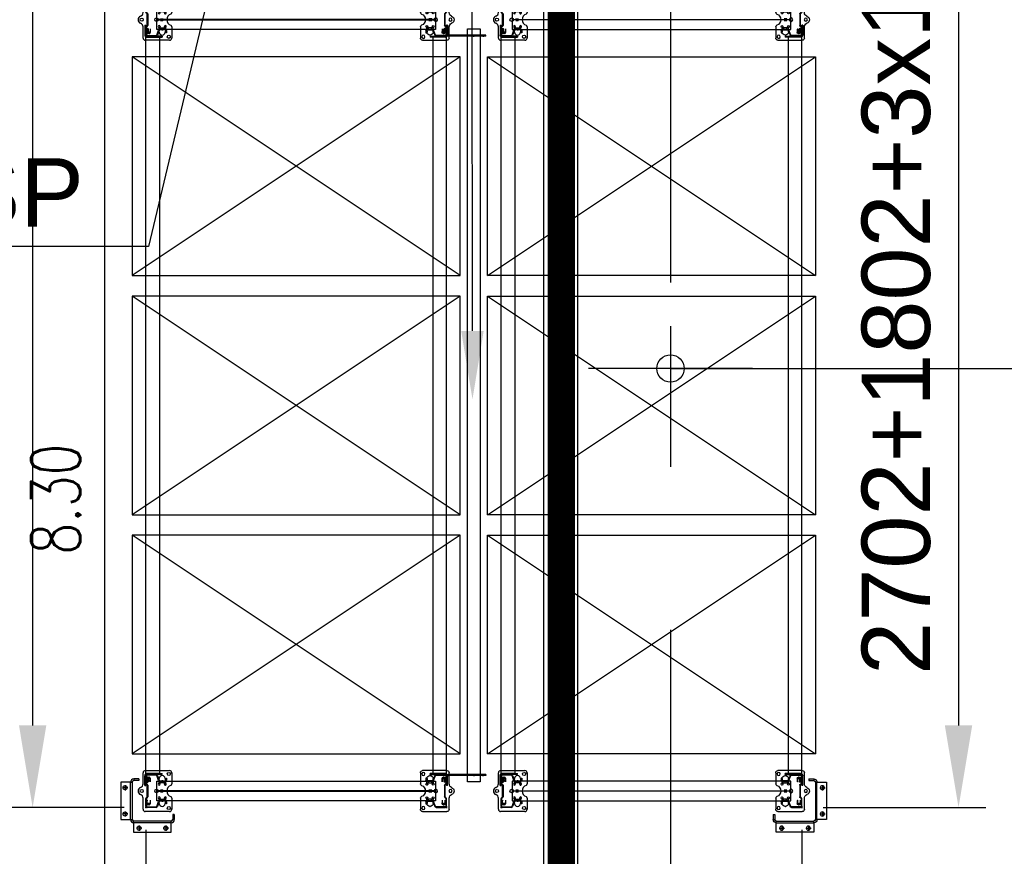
# Model space of a CAD drawing. Extents: x 34560 to 100229, y -303284 to -152113.
# Tile 41 of 74: x 38373 to 41976, y -169243 to -166182. Entities that reach past the tile are written whole.
import ezdxf
from ezdxf import colors
from ezdxf.entities.mleader import LeaderData, LeaderLine
from ezdxf.enums import TextEntityAlignment as Align
from ezdxf.math import Vec2, Vec3

# ---------------------------------------------------------------- set-up
doc = ezdxf.new("R2010")
doc.units = 0
doc.header["$LTSCALE"] = 100
doc.header["$PDMODE"] = 1
for name, pattern in [('A__G__-_-_RA_-A-$0$STRICHPUNKT', [25.4, 12.7, -6.35, 0, -6.35]), ('A_CGEG-_-____-A-$0$VERDECKT2', [4.7625, 3.175, -1.5875]), ('MITTELLINIE', [2, 1.25, -0.25, 0.25, -0.25]), ('VERDECKT2', [0.1875, 0.125, -0.0625])]:
    doc.linetypes.add(name, pattern=pattern)
doc.layers.get('0').update_dxf_attribs({"linetype": 'CONTINUOUS'})
doc.layers.get('Defpoints').update_dxf_attribs({"linetype": 'CONTINUOUS'})
for name, color, linetype in [('A__G__-_-_RA_-A-$0$A1-ACHS-RAS---', 7, 'A__G__-_-_RA_-A-$0$STRICHPUNKT'), ('A_CGEG-_-____-A-$0$A3-BEMA-SS-100', 8, 'CONTINUOUS'), ('A_CGEG-_-____-A-$0$A3-EINL-RRO---', 5, 'CONTINUOUS'), ('A_CGEG-_-____-A-$0$A3-FUGE-------', 2, 'A_CGEG-_-____-A-$0$VERDECKT2'), ('BITO_BUILDING', 8, 'CONTINUOUS'), ('BITO_DIMENSION', 7, 'CONTINUOUS'), ('BITO_FUßPLATTE', 2, 'CONTINUOUS'), ('BITO_PACKAGING', 4, 'CONTINUOUS'), ('BITO_RACKING_STA', 1, 'CONTINUOUS'), ('BITO_TRAVERSEN', 3, 'CONTINUOUS'), ('BITO_ZUBEHÖR', 5, 'CONTINUOUS')]:
    doc.layers.add(name, color=color, linetype=linetype)
doc.styles.add('A_CGEG-_-____-A-$0$NORMAL', font='romans.shx', dxfattribs={"width": 0.75})
doc.styles.get("Standard").update_dxf_attribs({"font": 'ARIAL.TTF'})
doc.dimstyles.new('BITO_100', dxfattribs={"dimscale": 100, "dimtxt": 2.5, "dimasz": 3, "dimexe": 1, "dimexo": 1, "dimgap": 1, "dimtad": 1, "dimdsep": 46, "dimtxsty": 'Standard', "dimcen": 0.09, "dimclrd": 256, "dimclre": 256, "dimclrt": 256, "dimazin": 0, "dimtfac": 0.8, "dimtix": 1, "dimtofl": 0, "dimtmove": 0, "dimatfit": 3, "dimfxl": 0, "dimtolj": 1, "dimtzin": 0, "dimlwd": -1, "dimarcsym": 0})

# ---------------------------------------------------------------- blocks, each defined once
blk = doc.blocks.new('A_CGEG-_-____-A-$0$ARCH-BEMTICK')
blk.add_line((0.3, 0), (-0.3, 0))
blk.add_circle((0, 0), 0.05)
blk = doc.blocks.new('EG-C-202ff GR kurz oReg')
at = {"layer": 'A__G__-_-_RA_-A-$0$A1-ACHS-RAS---'}
blk.add_line((1600, 21412.7), (1600, -2702.7), dxfattribs=at)
at = {"layer": 'A_CGEG-_-____-A-$0$A3-BEMA-SS-100'}
for p, q in [((-469.8, 2100), (-469.8, 10800)), ((1600, 8772.6), (1600, 8258.3)), ((1600, 7282.3), (1600, 6768.1)), ((1600, 7128.1), (7035, 7128.1))]:
    blk.add_line(p, q, dxfattribs=at)
at = {"layer": 'A_CGEG-_-____-A-$0$A3-EINL-RRO---'}
for points in [[(1195, 2500), (1195, 10800), (1135, 10800), (1135, 2500), (1195, 2500)], [(1200, 2500), (1200, 10800.4), (1260, 10800.4), (1260, 2500), (1200, 2500)]]:
    blk.add_lwpolyline(points, dxfattribs=at)
at = {"layer": 'A_CGEG-_-____-A-$0$A3-FUGE-------', "const_width": 100}
blk.add_lwpolyline([(1200, 18499.1), (1200, 1002.3)], dxfattribs=at)
at = {"layer": 'A_CGEG-_-____-A-$0$A3-BEMA-SS-100', "xscale": 1000, "yscale": 1000, "zscale": 10}
blk.add_blockref('A_CGEG-_-____-A-$0$ARCH-BEMTICK', (1600, 7128.1), dxfattribs=at)
at = {"layer": 'A_CGEG-_-____-A-$0$A3-BEMA-SS-100', "color": 10, "style": 'A_CGEG-_-____-A-$0$NORMAL', "width": 0.75}
blk.add_text('8.30', height=180, rotation=90, dxfattribs=at).set_placement((-649.8, 6650), align=Align.MIDDLE_CENTER)
blk = doc.blocks.new('Stütze P4 ds')
at = {"color": 0}
for p, q in [((-57, 37.3), (-39.1, 43.8)), ((-38.5, 41.9), (-56.4, 35.4)), ((-47.5, 70.5), (-40, 70.5)), ((-47.5, 68.5), (-47.5, 70.5)), ((-40, 68.5), (-47.5, 68.5)), ((-37.5, 46.1), (-37.5, 66)), ((-35.5, 66), (-35.5, 46.1)), ((35.5, 46.1), (35.5, 66)), ((37.5, 66), (37.5, 46.1)), ((56.4, 35.4), (38.5, 41.9)), ((39.1, 43.8), (57, 37.3)), ((40, 70.5), (47.5, 70.5)), ((47.5, 68.5), (40, 68.5)), ((47.5, 70.5), (47.5, 68.5)), ((-60, -0.5), (-60, 33)), ((-58, 33), (-58, -0.5)), ((-21, 2), (21, 2)), ((21, 0), (-21, 0)), ((58, -0.5), (58, 33)), ((60, 33), (60, -0.5)), ((-57.5, -5), (-62.5, -5)), ((-60, -2.5), (-60, -7.5)), ((-55.5, -3), (-27.9, -3)), ((-27.9, -5), (-55.5, -5)), ((-25.7, -1.8), (-24.9, -0.2)), ((-23.1, -1.2), (-24, -2.8)), ((24, -2.8), (23.1, -1.2)), ((24.9, -0.2), (25.7, -1.8)), ((27.9, -3), (55.5, -3)), ((55.5, -5), (27.9, -5)), ((57.5, -5), (62.5, -5)), ((60, -2.5), (60, -7.5))]:
    blk.add_line(p, q, dxfattribs=at)
at = {"color": 5, "linetype": 'Continuous'}
for p, q in [((-40, 55), (-33, 55)), ((33, 55), (40, 55))]:
    blk.add_line(p, q, dxfattribs=at)
at = {"color": 6}
for p, q in [((-37.5, 60.1), (-35.5, 60.1)), ((-37.5, 49.8), (-35.5, 49.8)), ((35.5, 60.1), (37.5, 60.1)), ((35.5, 49.8), (37.5, 49.8)), ((-46.5, -5), (-46.5, -3)), ((-33, -3), (-33, -5)), ((-32.5, -3), (-32.5, -5)), ((32.5, -5), (32.5, -3)), ((33, -5), (33, -3)), ((46.5, -3), (46.5, -5))]:
    blk.add_line(p, q, dxfattribs=at)
at = {"color": 0}
for centre, radius, start, end in [((-55.5, 33), 4.5, 110, 180), ((-40, 66), 4.5, 0, 90), ((-40, 66), 2.5, 0, 90), ((-40, 46.1), 2.5, 290, 0), ((-40, 46.1), 4.5, 290, 0), ((40, 66), 4.5, 90, 180), ((40, 46.1), 4.5, 180, 250), ((40, 66), 2.5, 90, 180), ((40, 46.1), 2.5, 180, 250), ((55.5, 33), 4.5, 0, 70), ((-55.5, 33), 2.5, 110, 180), ((-21, -2.5), 4.5, 90, 150), ((-21, -2.5), 2.5, 90, 150), ((21, -2.5), 4.5, 30, 90), ((21, -2.5), 2.5, 30, 90), ((55.5, 33), 2.5, 0, 70), ((-55.5, -0.5), 4.5, 180, 270), ((-55.5, -0.5), 2.5, 180, 270), ((-27.9, -0.5), 2.5, 270, 330), ((-27.9, -0.5), 4.5, 270, 330), ((27.9, -0.5), 4.5, 210, 270), ((27.9, -0.5), 2.5, 210, 270), ((55.5, -0.5), 4.5, 270, 0), ((55.5, -0.5), 2.5, 270, 0)]:
    blk.add_arc(centre, radius, start, end, dxfattribs=at)
blk = doc.blocks.new('Fußplatte M mL DS')
at = {"color": 0}
for p, q in [((-75, -7), (-75, 82)), ((-67, 90), (-26.2, 90)), ((26.2, 90), (67, 90)), ((75, 82), (75, -7)), ((-56.5, 54.8), (-56.5, 55.2)), ((-46, 66.1), (-35.3, 66.5)), ((-35.3, 43.5), (-46, 43.9)), ((-35.3, 66.5), (-35.3, 66.5)), ((-35.3, 66.5), (-28.8, 66.5)), ((-29.3, 66.4), (-35.3, 66.4)), ((-35.3, 66), (-35.3, 66.4)), ((-35.3, 55.1), (-35.3, 66)), ((-35.3, 54.9), (-35.3, 55.1)), ((-35.3, 44), (-35.3, 54.9)), ((-35.3, 43.6), (-35.3, 44)), ((-29.5, 43.6), (-35.3, 43.6)), ((-28.8, 43.5), (-35.3, 43.5)), ((-35.3, 43.5), (-35.3, 43.5)), ((-31, 43.5), (-27.6, 43.5)), ((-29.3, 66), (-29.3, 66.4)), ((-29.3, 66), (-29.3, 55.1)), ((-29.3, 54.9), (-29.3, 55.1)), ((-29.3, 54.9), (-29.3, 44)), ((-29.3, 43.6), (-29.3, 44)), ((-3.5, 49.5), (-3.5, 58.5)), ((-2.6, 58.7), (0, 54.9)), ((-2.5, 56.9), (-2.5, 49.5)), ((-0.5, 53.8), (-2.5, 56.9)), ((0, 54.9), (2.6, 58.8)), ((2.5, 56.9), (0.5, 53.8)), ((2.5, 49.5), (2.5, 56.9)), ((3.5, 58.5), (3.5, 49.5)), ((31, 66.5), (27.6, 66.5)), ((27.6, 43.5), (31, 43.5)), ((28.8, 66.5), (35.3, 66.5)), ((35.3, 43.5), (28.8, 43.5)), ((29.3, 66), (29.3, 66.4)), ((29.3, 55.1), (29.3, 66)), ((29.3, 54.9), (29.3, 55.1)), ((29.3, 44), (29.3, 54.9)), ((29.3, 43.6), (29.3, 44)), ((29.5, 66.4), (35.3, 66.4)), ((35.3, 43.6), (29.5, 43.6)), ((35.3, 66.5), (35.3, 66.5)), ((35.3, 66.5), (46, 66.1)), ((35.3, 66), (35.3, 66.4)), ((35.3, 66), (35.3, 55.1)), ((35.3, 54.9), (35.3, 55.1)), ((35.3, 54.9), (35.3, 44)), ((35.3, 43.6), (35.3, 44)), ((46, 43.9), (35.3, 43.5)), ((35.3, 43.5), (35.3, 43.5)), ((56.6, 55.2), (56.6, 54.8)), ((-51.1, 3.9), (-51.1, 7.1)), ((-49.8, 7), (-49.8, 4)), ((-47.1, 11.1), (-34.9, 11.1)), ((-42.7, 11), (-46.9, 11)), ((-46.9, 0), (-42.7, 0)), ((-45.5, 7), (-45.5, 4)), ((-36.1, 11), (-42.7, 11)), ((-42.7, 0), (-36.1, 0)), ((-33.3, 11), (-36.1, 11)), ((-33.3, 0), (-36.1, 0)), ((-34.9, 11.1), (-34.9, 11)), ((-34.9, 11), (-33.3, 11)), ((-33.3, 11), (-33.3, 11)), ((-33.3, 11), (-33.3, 11)), ((-33.3, 0), (-33.3, 0)), ((-33.3, 0), (-33.3, 0)), ((33.3, 11), (33.3, 11)), ((33.3, 11), (33.3, 11)), ((33.3, 11), (34.9, 11)), ((33.3, 11), (36.1, 11)), ((33.3, 0), (33.3, 0)), ((33.3, 0), (33.3, 0)), ((33.3, 0), (36.1, 0)), ((34.9, 11), (34.9, 11.1)), ((34.9, 11.1), (47.1, 11.1)), ((36.1, 11), (42.7, 11)), ((42.7, 0), (36.1, 0)), ((46.9, 11), (42.7, 11)), ((42.7, 0), (46.9, 0)), ((45.5, 7), (45.5, 4)), ((49.8, 7), (49.8, 4)), ((51.1, 7.1), (51.1, 3.9)), ((-26.2, -15), (-67, -15)), ((-34.9, -0.1), (-47.1, -0.1)), ((-33.3, 0), (-34.9, 0)), ((-34.9, 0), (-34.9, -0.1)), ((67, -15), (26.2, -15)), ((34.9, 0), (33.3, 0)), ((34.9, -0.1), (34.9, 0)), ((47.1, -0.1), (34.9, -0.1))]:
    blk.add_line(p, q, dxfattribs=at)
at = {"color": 0, "ltscale": 11.42808}
for p, q in [((-35.3, 60.5), (-29.3, 60.5)), ((-35.3, 49.5), (-29.3, 49.5)), ((35.3, 60.5), (29.3, 60.5)), ((35.3, 49.5), (29.3, 49.5))]:
    blk.add_line(p, q, dxfattribs=at)
at = {"color": 0, "flags": 128}
for points in [[(-35.3, 43.6), (-35.3, 43.6), (-35.2, 43.6), (-35.2, 43.6), (-35.1, 43.6), (-35.1, 43.6), (-35, 43.6), (-34.9, 43.6), (-34.8, 43.6), (-34.6, 43.6), (-34.5, 43.6), (-34.3, 43.6), (-34.1, 43.6), (-34, 43.6), (-33.7, 43.6), (-33.5, 43.6), (-33.3, 43.6), (-33.1, 43.6), (-32.8, 43.5), (-32.5, 43.5), (-32.3, 43.5), (-32, 43.5), (-31.7, 43.5), (-31.4, 43.5), (-31, 43.5)], [(-27.6, 66.5), (-27.7, 66.5), (-27.8, 66.5), (-27.9, 66.5), (-28.1, 66.5), (-28.2, 66.5), (-28.3, 66.5), (-28.4, 66.4), (-28.5, 66.4), (-28.6, 66.4), (-28.7, 66.4), (-28.7, 66.4), (-28.8, 66.4), (-28.9, 66.4), (-28.9, 66.4), (-29, 66.4), (-29.1, 66.4), (-29.1, 66.4), (-29.1, 66.4), (-29.2, 66.4), (-29.2, 66.4), (-29.2, 66.4), (-29.2, 66.4), (-29.3, 66.4), (-29.3, 66.4)], [(-27.6, 43.5), (-27.7, 43.5), (-27.8, 43.5), (-27.9, 43.5), (-28.1, 43.5), (-28.2, 43.5), (-28.3, 43.5), (-28.4, 43.6), (-28.5, 43.6), (-28.6, 43.6), (-28.7, 43.6), (-28.7, 43.6), (-28.8, 43.6), (-28.9, 43.6), (-28.9, 43.6), (-29, 43.6), (-29.1, 43.6), (-29.1, 43.6), (-29.1, 43.6), (-29.2, 43.6), (-29.2, 43.6), (-29.2, 43.6), (-29.2, 43.6), (-29.3, 43.6), (-29.3, 43.6)], [(-25.3, 63), (-25.4, 63), (-25.6, 63), (-25.7, 63.1), (-25.9, 63.1), (-26, 63.2), (-26.2, 63.3), (-26.3, 63.4), (-26.5, 63.5), (-26.6, 63.6), (-26.7, 63.7), (-26.8, 63.9), (-26.9, 64), (-27, 64.2), (-27.1, 64.4), (-27.2, 64.6), (-27.3, 64.7), (-27.3, 64.9), (-27.4, 65.1), (-27.5, 65.4), (-27.5, 65.6), (-27.5, 65.8), (-27.5, 66), (-27.6, 66.2), (-27.6, 66.5)], [(-27.6, 43.5), (-27.6, 43.8), (-27.6, 44), (-27.5, 44.2), (-27.5, 44.4), (-27.5, 44.6), (-27.4, 44.9), (-27.4, 45.1), (-27.3, 45.3), (-27.2, 45.5), (-27.1, 45.6), (-27, 45.8), (-26.9, 46), (-26.8, 46.1), (-26.7, 46.3), (-26.6, 46.4), (-26.5, 46.5), (-26.3, 46.6), (-26.2, 46.7), (-26, 46.8), (-25.9, 46.9), (-25.7, 46.9), (-25.6, 47), (-25.4, 47), (-25.3, 47)], [(-3.5, 58.5), (-3.5, 58.5), (-3.5, 58.6), (-3.5, 58.6), (-3.5, 58.7), (-3.5, 58.7), (-3.5, 58.7), (-3.5, 58.7), (-3.4, 58.8), (-3.4, 58.8), (-3.4, 58.8), (-3.4, 58.9), (-3.4, 58.9), (-3.4, 58.9), (-3.3, 58.9), (-3.3, 58.9), (-3.3, 58.9), (-3.2, 59), (-3.2, 59), (-3.2, 59), (-3.1, 59), (-3.1, 59), (-3.1, 59), (-3, 59), (-3, 59)], [(-3, 49), (-3, 49), (-3.1, 49), (-3.1, 49), (-3.1, 49), (-3.2, 49), (-3.2, 49), (-3.2, 49), (-3.3, 49.1), (-3.3, 49.1), (-3.3, 49.1), (-3.4, 49.1), (-3.4, 49.1), (-3.4, 49.1), (-3.4, 49.2), (-3.4, 49.2), (-3.4, 49.2), (-3.5, 49.3), (-3.5, 49.3), (-3.5, 49.3), (-3.5, 49.3), (-3.5, 49.4), (-3.5, 49.4), (-3.5, 49.5), (-3.5, 49.5)], [(-3, 59), (-3, 59), (-3, 59), (-2.9, 59), (-2.9, 59), (-2.9, 59), (-2.9, 59), (-2.8, 59), (-2.8, 59), (-2.8, 59), (-2.8, 59), (-2.8, 58.9), (-2.8, 58.9), (-2.7, 58.9), (-2.7, 58.9), (-2.7, 58.9), (-2.7, 58.9), (-2.7, 58.9), (-2.7, 58.9), (-2.6, 58.8), (-2.6, 58.8), (-2.6, 58.8), (-2.6, 58.8), (-2.6, 58.8), (-2.6, 58.7)], [(-2.5, 49.5), (-2.5, 49.5), (-2.5, 49.4), (-2.5, 49.4), (-2.5, 49.3), (-2.5, 49.3), (-2.5, 49.3), (-2.5, 49.3), (-2.6, 49.2), (-2.6, 49.2), (-2.6, 49.2), (-2.6, 49.1), (-2.6, 49.1), (-2.6, 49.1), (-2.7, 49.1), (-2.7, 49.1), (-2.7, 49.1), (-2.7, 49), (-2.8, 49), (-2.8, 49), (-2.8, 49), (-2.9, 49), (-2.9, 49), (-3, 49), (-3, 49)], [(0, 53.5), (0, 53.5), (0, 53.5), (-0.1, 53.5), (-0.1, 53.5), (-0.1, 53.5), (-0.1, 53.5), (-0.2, 53.5), (-0.2, 53.5), (-0.2, 53.5), (-0.2, 53.6), (-0.2, 53.6), (-0.3, 53.6), (-0.3, 53.6), (-0.3, 53.6), (-0.3, 53.6), (-0.3, 53.6), (-0.3, 53.7), (-0.4, 53.7), (-0.4, 53.7), (-0.4, 53.7), (-0.4, 53.7), (-0.4, 53.8), (-0.5, 53.8), (-0.5, 53.8)], [(0.5, 53.8), (0.4, 53.8), (0.4, 53.8), (0.4, 53.7), (0.4, 53.7), (0.4, 53.7), (0.4, 53.7), (0.3, 53.7), (0.3, 53.6), (0.3, 53.6), (0.3, 53.6), (0.3, 53.6), (0.2, 53.6), (0.2, 53.6), (0.2, 53.6), (0.2, 53.5), (0.2, 53.5), (0.1, 53.5), (0.1, 53.5), (0.1, 53.5), (0.1, 53.5), (0.1, 53.5), (0, 53.5), (0, 53.5), (0, 53.5)], [(3, 49), (3, 49), (2.9, 49), (2.9, 49), (2.8, 49), (2.8, 49), (2.8, 49), (2.7, 49), (2.7, 49.1), (2.7, 49.1), (2.7, 49.1), (2.6, 49.1), (2.6, 49.1), (2.6, 49.1), (2.6, 49.2), (2.6, 49.2), (2.6, 49.2), (2.5, 49.3), (2.5, 49.3), (2.5, 49.3), (2.5, 49.3), (2.5, 49.4), (2.5, 49.4), (2.5, 49.5), (2.5, 49.5)], [(2.6, 58.8), (2.6, 58.8), (2.6, 58.8), (2.6, 58.8), (2.6, 58.8), (2.6, 58.9), (2.7, 58.9), (2.7, 58.9), (2.7, 58.9), (2.7, 58.9), (2.7, 58.9), (2.7, 58.9), (2.8, 58.9), (2.8, 59), (2.8, 59), (2.8, 59), (2.8, 59), (2.8, 59), (2.9, 59), (2.9, 59), (2.9, 59), (2.9, 59), (3, 59), (3, 59), (3, 59)], [(3, 59), (3, 59), (3.1, 59), (3.1, 59), (3.1, 59), (3.2, 59), (3.2, 59), (3.2, 59), (3.3, 58.9), (3.3, 58.9), (3.3, 58.9), (3.4, 58.9), (3.4, 58.9), (3.4, 58.9), (3.4, 58.8), (3.4, 58.8), (3.4, 58.8), (3.5, 58.7), (3.5, 58.7), (3.5, 58.7), (3.5, 58.7), (3.5, 58.6), (3.5, 58.6), (3.5, 58.5), (3.5, 58.5)], [(3.5, 49.5), (3.5, 49.5), (3.5, 49.4), (3.5, 49.4), (3.5, 49.3), (3.5, 49.3), (3.5, 49.3), (3.5, 49.3), (3.4, 49.2), (3.4, 49.2), (3.4, 49.2), (3.4, 49.1), (3.4, 49.1), (3.4, 49.1), (3.3, 49.1), (3.3, 49.1), (3.3, 49.1), (3.2, 49), (3.2, 49), (3.2, 49), (3.1, 49), (3.1, 49), (3.1, 49), (3, 49), (3, 49)], [(27.6, 66.5), (27.6, 66.2), (27.5, 66), (27.5, 65.8), (27.5, 65.6), (27.5, 65.4), (27.4, 65.1), (27.3, 64.9), (27.3, 64.7), (27.2, 64.6), (27.1, 64.4), (27, 64.2), (26.9, 64), (26.8, 63.9), (26.7, 63.7), (26.6, 63.6), (26.5, 63.5), (26.3, 63.4), (26.2, 63.3), (26, 63.2), (25.9, 63.1), (25.7, 63.1), (25.6, 63), (25.4, 63), (25.3, 63)], [(25.3, 47), (25.4, 47), (25.6, 47), (25.7, 46.9), (25.9, 46.9), (26, 46.8), (26.2, 46.7), (26.3, 46.6), (26.5, 46.5), (26.6, 46.4), (26.7, 46.3), (26.8, 46.1), (26.9, 46), (27, 45.8), (27.1, 45.6), (27.2, 45.5), (27.3, 45.3), (27.4, 45.1), (27.4, 44.9), (27.5, 44.6), (27.5, 44.4), (27.5, 44.2), (27.6, 44), (27.6, 43.8), (27.6, 43.5)], [(27.6, 66.5), (27.7, 66.5), (27.8, 66.5), (27.9, 66.5), (28.1, 66.5), (28.2, 66.5), (28.3, 66.5), (28.4, 66.4), (28.5, 66.4), (28.6, 66.4), (28.7, 66.4), (28.7, 66.4), (28.8, 66.4), (28.9, 66.4), (28.9, 66.4), (29, 66.4), (29.1, 66.4), (29.1, 66.4), (29.1, 66.4), (29.2, 66.4), (29.2, 66.4), (29.2, 66.4), (29.2, 66.4), (29.3, 66.4), (29.3, 66.4)], [(27.6, 43.5), (27.7, 43.5), (27.8, 43.5), (27.9, 43.5), (28.1, 43.5), (28.2, 43.5), (28.3, 43.5), (28.4, 43.6), (28.5, 43.6), (28.6, 43.6), (28.7, 43.6), (28.7, 43.6), (28.8, 43.6), (28.9, 43.6), (28.9, 43.6), (29, 43.6), (29.1, 43.6), (29.1, 43.6), (29.1, 43.6), (29.2, 43.6), (29.2, 43.6), (29.2, 43.6), (29.2, 43.6), (29.3, 43.6), (29.3, 43.6)], [(35.3, 66.4), (35.3, 66.4), (35.2, 66.4), (35.2, 66.4), (35.1, 66.4), (35.1, 66.4), (35, 66.4), (34.9, 66.4), (34.8, 66.4), (34.6, 66.4), (34.5, 66.4), (34.3, 66.4), (34.1, 66.4), (33.9, 66.4), (33.7, 66.4), (33.5, 66.4), (33.3, 66.4), (33, 66.4), (32.8, 66.5), (32.5, 66.5), (32.2, 66.5), (32, 66.5), (31.7, 66.5), (31.3, 66.5), (31, 66.5)], [(35.3, 43.6), (35.3, 43.6), (35.2, 43.6), (35.2, 43.6), (35.1, 43.6), (35.1, 43.6), (35, 43.6), (34.9, 43.6), (34.8, 43.6), (34.6, 43.6), (34.5, 43.6), (34.3, 43.6), (34.1, 43.6), (34, 43.6), (33.7, 43.6), (33.5, 43.6), (33.3, 43.6), (33.1, 43.6), (32.8, 43.5), (32.5, 43.5), (32.3, 43.5), (32, 43.5), (31.7, 43.5), (31.4, 43.5), (31, 43.5)]]:
    blk.add_lwpolyline(points, dxfattribs=at)
at = {"color": 0}
for centre, radius in [((-62.5, 79.2), 5.75), ((62.5, 79.2), 5.75), ((0, 34), 6.5), ((0, -20), 5.75)]:
    blk.add_circle(centre, radius, dxfattribs=at)
for centre, radius, start, end in [((-67, 82), 8, 90, 180), ((-26.2, 84), 6, 20.9248, 90), ((0, 94), 22, 200.9248, 339.0752), ((26.2, 84), 6, 90, 159.0752), ((67, 82), 8, 0, 90), ((-45.6, 55.2), 10.9, 92, 180), ((-45.6, 54.8), 10.9, 180, 268), ((-25.2, 66.5), 3.5, 269.8363, 180), ((-25.3, 43.5), 3.5, 180.1637, 90), ((25.2, 66.5), 3.5, 0, 270.1637), ((25.3, 43.5), 3.5, 90, 359.8363), ((45.6, 55.2), 10.9, 0, 88), ((45.6, 54.8), 10.9, 272, 0), ((-47.1, 7.1), 4, 90, 180), ((-47.1, 3.9), 4, 180, 270), ((47.1, 7.1), 4, 0, 90), ((47.1, 3.9), 4, 270, 0), ((-67, -7), 8, 180, 270), ((-26.2, -29), 14, 20.9248, 90), ((0, -19), 14, 200.9248, 339.0752), ((26.2, -29), 14, 90, 159.0752), ((67, -7), 8, 270, 0)]:
    blk.add_arc(centre, radius, start, end, dxfattribs=at)
for centre, major_axis, start_param, end_param in [((-46.9, 7), (0, 4), 0, 1.570796), ((-46.9, 4), (0, -4), 4.712389, 6.283185), ((-42.7, 7), (0, 4), 0, 1.570796), ((-42.7, 4), (0, -4), 4.712389, 6.283185), ((42.7, 7), (0, 4), 4.712389, 6.283185), ((42.7, 4), (0, -4), 0, 1.570796), ((46.9, 7), (0, 4), 4.712389, 6.283185), ((46.9, 4), (0, -4), 0, 1.570796)]:
    blk.add_ellipse(centre, major_axis=major_axis, ratio=0.707107, start_param=start_param, end_param=end_param, dxfattribs=at)
blk = doc.blocks.new('*U432')
at = {"layer": 'BITO_ZUBEHÖR', "color": 0}
for p, q in [((-35.5, -40), (-0.5, -40)), ((-35.5, -1060), (-35.5, -40)), ((-0.5, -40), (-0.5, -1060)), ((0.5, -40), (35.5, -40)), ((0.5, -1060), (0.5, -40)), ((35.5, -40), (35.5, -1060)), ((-0.5, -1060), (-35.5, -1060)), ((35.5, -1060), (0.5, -1060))]:
    blk.add_line(p, q, dxfattribs=at)
at = {"color": 0, "xscale": -1, "rotation": 180}
blk.add_blockref('Stütze P4 ds', (0, -5), dxfattribs=at)
at = {"color": 0}
blk.add_blockref('Stütze P4 ds', (0, -1095), dxfattribs=at)
at = {"layer": 'BITO_FUßPLATTE', "xscale": -1, "rotation": 180}
blk.add_blockref('Fußplatte M mL DS', (0, -5), dxfattribs=at)
at = {"layer": 'BITO_FUßPLATTE'}
blk.add_blockref('Fußplatte M mL DS', (0, -1095), dxfattribs=at)
blk = doc.blocks.new('*U395')
at = {"layer": 'BITO_TRAVERSEN', "linetype": 'ByBlock'}
for p, q in [((0, 60), (0, 4)), ((0, 60), (4, 60)), ((4, 4), (4, 60)), ((2698, 4), (2698, 60)), ((2702, 60), (2698, 60)), ((2702, 60), (2702, 4)), ((-4, 0), (-40, 0)), ((-27.8, 7.5), (-26.8, 8.9)), ((-27.8, 0), (-27.8, 7.5)), ((-21.1, 9.9), (-22.4, 9.9)), ((-16.7, 8.9), (-15.7, 7.5)), ((-15.7, 0), (-15.7, 7.5)), ((2706, 0), (2742, 0)), ((2718.7, 8.9), (2717.7, 7.5)), ((2717.7, 0), (2717.7, 7.5)), ((2723.1, 9.9), (2724.4, 9.9)), ((2729.8, 7.5), (2728.8, 8.9)), ((2729.8, 0), (2729.8, 7.5)), ((-40, -4), (-40, 0)), ((-40, -4), (-4, -4)), ((2742, -4), (2706, -4)), ((2742, -4), (2742, 0))]:
    blk.add_line(p, q, dxfattribs=at)
at = {"layer": 'BITO_TRAVERSEN', "ltscale": 7.618686}
for p, q in [((0, 43), (4, 43)), ((2702, 43), (2698, 43)), ((0, 33), (4, 33)), ((0, 29), (4, 29)), ((0, 23), (4, 23)), ((0, 13), (4, 13)), ((2702, 33), (2698, 33)), ((2702, 29), (2698, 29)), ((2702, 23), (2698, 23)), ((2702, 13), (2698, 13))]:
    blk.add_line(p, q, dxfattribs=at)
at = {"layer": 'BITO_TRAVERSEN', "linetype": 'ByBlock', "ltscale": 9.825358}
for p, q in [((-21.8, 0), (-21.8, 8.8)), ((2723.8, 0), (2723.8, 8.8))]:
    blk.add_line(p, q, dxfattribs=at)
at = {"layer": 'BITO_TRAVERSEN'}
blk.add_lwpolyline([(4, 50), (2698, 50), (2698, 0), (4, 0)], close=True, dxfattribs=at)
at = {"layer": 'BITO_TRAVERSEN', "linetype": 'ByBlock'}
for centre, radius, start, end in [((-4, 4), 8, 270, 0), ((-4, 4), 4, 270, 0), ((2706, 4), 8, 180, 270), ((2706, 4), 4, 180, 270)]:
    blk.add_arc(centre, radius, start, end, dxfattribs=at)
for centre, major_axis, start_param, end_param in [((-22.4, 8.7), (-4.5, 0), 4.712389, 6.099926), ((-21.1, 8.7), (4.5, 0), 0.18326, 1.570796)]:
    blk.add_ellipse(centre, major_axis=major_axis, ratio=0.258819, start_param=start_param, end_param=end_param, dxfattribs=at)
at = {"layer": 'BITO_TRAVERSEN', "linetype": 'ByBlock', "extrusion": (0, 0, -1)}
for centre, major_axis, start_param, end_param in [((2723.1, 8.7), (4.5, 0), 3.324852, 4.712389), ((2724.4, 8.7), (-4.5, 0), 1.570796, 2.958333)]:
    blk.add_ellipse(centre, major_axis=major_axis, ratio=0.258819, start_param=start_param, end_param=end_param, dxfattribs=at)
blk = doc.blocks.new('*U396')
at = {"layer": 'BITO_TRAVERSEN', "linetype": 'ByBlock'}
for p, q in [((-40, 4), (-40, 0)), ((-40, 4), (-4, 4)), ((-4, 0), (-40, 0)), ((-27.8, 0), (-27.8, -7.5)), ((-15.7, 0), (-15.7, -7.5)), ((2742, 4), (2706, 4)), ((2706, 0), (2742, 0)), ((2717.7, 0), (2717.7, -7.5)), ((2729.8, 0), (2729.8, -7.5)), ((2742, 4), (2742, 0)), ((-27.8, -7.5), (-26.8, -8.9)), ((-21.1, -9.9), (-22.4, -9.9)), ((-16.7, -8.9), (-15.7, -7.5)), ((0, -60), (0, -4)), ((4, -4), (4, -60)), ((2698, -4), (2698, -60)), ((2702, -60), (2702, -4)), ((2718.7, -8.9), (2717.7, -7.5)), ((2723.1, -9.9), (2724.4, -9.9)), ((2729.8, -7.5), (2728.8, -8.9)), ((0, -60), (4, -60)), ((2702, -60), (2698, -60))]:
    blk.add_line(p, q, dxfattribs=at)
at = {"layer": 'BITO_TRAVERSEN', "linetype": 'ByBlock', "ltscale": 9.825358}
for p, q in [((-21.8, 0), (-21.8, -8.8)), ((2723.8, 0), (2723.8, -8.8))]:
    blk.add_line(p, q, dxfattribs=at)
at = {"layer": 'BITO_TRAVERSEN', "ltscale": 7.618686}
for p, q in [((0, -13), (4, -13)), ((0, -23), (4, -23)), ((0, -29), (4, -29)), ((0, -33), (4, -33)), ((2702, -13), (2698, -13)), ((2702, -23), (2698, -23)), ((2702, -29), (2698, -29)), ((2702, -33), (2698, -33)), ((0, -43), (4, -43)), ((2702, -43), (2698, -43))]:
    blk.add_line(p, q, dxfattribs=at)
at = {"layer": 'BITO_TRAVERSEN'}
blk.add_lwpolyline([(4, -50), (2698, -50), (2698, 0), (4, 0)], close=True, dxfattribs=at)
at = {"layer": 'BITO_TRAVERSEN', "linetype": 'ByBlock'}
for centre, radius, start, end in [((-4, -4), 8, 0, 90), ((-4, -4), 4, 0, 90), ((2706, -4), 8, 90, 180), ((2706, -4), 4, 90, 180)]:
    blk.add_arc(centre, radius, start, end, dxfattribs=at)
at = {"layer": 'BITO_TRAVERSEN', "linetype": 'ByBlock', "extrusion": (0, 0, -1)}
for centre, major_axis, start_param, end_param in [((-22.4, -8.7), (-4.5, 0), 4.712389, 6.099926), ((-21.1, -8.7), (4.5, 0), 0.18326, 1.570796)]:
    blk.add_ellipse(centre, major_axis=major_axis, ratio=0.258819, start_param=start_param, end_param=end_param, dxfattribs=at)
at = {"layer": 'BITO_TRAVERSEN', "linetype": 'ByBlock'}
for centre, major_axis, start_param, end_param in [((2723.1, -8.7), (-4.5, 0), 0.18326, 1.570796), ((2724.4, -8.7), (4.5, 0), 4.712389, 6.099926)]:
    blk.add_ellipse(centre, major_axis=major_axis, ratio=0.258819, start_param=start_param, end_param=end_param, dxfattribs=at)
blk = doc.blocks.new('*U98')
at = {"color": 0}
for p, q in [((1200, 0), (0, 800)), ((1200, 800), (0, 0))]:
    blk.add_line(p, q, dxfattribs=at)
blk.add_lwpolyline([(0, 0), (1200, 0), (1200, 800), (0, 800)], close=True, dxfattribs=at)
blk = doc.blocks.new('Anfahrschutz AS40.2')
at = {"color": 0}
blk.add_point((0, 0), dxfattribs=at)
at = {"layer": 'BITO_ZUBEHÖR', "color": 0}
for p, q in [((-90.8, 91.9), (-90.8, -44.1)), ((-55.8, 91.9), (-90.8, 91.9)), ((-55.8, -44.1), (-55.8, 92)), ((-50, 92.3), (-50, -44.5)), ((-25.8, 98.2), (-44.1, 98.2)), ((-25.8, 104), (-43.8, 104)), ((-25.8, 104), (-25.8, 98.2)), ((104.2, -26), (98.4, -26)), ((98.4, -26), (98.4, -44)), ((104.2, -26), (104.2, -44.5)), ((-90.8, -44.1), (-55.8, -44.1)), ((-44.5, -56), (-44.5, -91)), ((93.1, -56), (-44.5, -56)), ((92.7, -50), (-43.9, -50)), ((93.1, -91), (93.1, -56)), ((-44.5, -91), (93.1, -91))]:
    blk.add_line(p, q, dxfattribs=at)
at = {"layer": 'BITO_ZUBEHÖR', "color": 5, "linetype": 'MITTELLINIE'}
for p, q in [((-75.8, 81.4), (-75.8, 62.4)), ((-66.3, 71.9), (-85.3, 71.9)), ((-66.3, -24.1), (-85.3, -24.1)), ((-75.8, -14.6), (-75.8, -33.6)), ((-24.5, -66.5), (-24.5, -85.5)), ((73.1, -66.5), (73.1, -85.5)), ((-15, -76), (-34, -76)), ((82.6, -76), (63.6, -76))]:
    blk.add_line(p, q, dxfattribs=at)
at = {"layer": 'BITO_ZUBEHÖR', "color": 4, "linetype": 'VERDECKT2', "ltscale": 1.5}
for p, q in [((-55.8, 91.9), (-50, 91.9)), ((-43.8, 104), (-43.8, 98.2)), ((-44.5, -56), (-44.5, -50)), ((93, -56), (93, -50)), ((104.2, -44.5), (98.4, -44.5))]:
    blk.add_line(p, q, dxfattribs=at)
at = {"layer": 'BITO_ZUBEHÖR', "color": 4, "linetype": 'VERDECKT2', "ltscale": 1.2}
blk.add_line((-55.8, -44.5), (-50, -44.5), dxfattribs=at)
at = {"layer": 'BITO_ZUBEHÖR', "color": 0}
for centre in [(-75.8, 71.9), (-75.8, -24.1), (-24.5, -76), (73.1, -76)]:
    blk.add_circle(centre, 7.5, dxfattribs=at)
for centre, radius, start, end in [((-43.8, 92), 12, 89.9996, 179.9999), ((-44, 92.2), 6, 91.2767, 178.7223), ((-43.8, -44), 12, 180.3461, 266.2432), ((-44, -44), 5.98, 184.5593, 271.2571), ((92.4, -44), 5.98, 272.673, 0.2372), ((92.9, -44.7), 11.3, 270.5414, 0.9729)]:
    blk.add_arc(centre, radius, start, end, dxfattribs=at)
blk = doc.blocks.new('*U403')
at = {"layer": 'BITO_ZUBEHÖR', "linetype": 'MITTELLINIE'}
for p, q in [((-5.5, 134), (2.5, 134)), ((2707.5, 134), (2699.5, 134)), ((2.5, 100), (-5.5, 100)), ((2699.5, 100), (2707.5, 100)), ((-20, 1), (-20, -7.8)), ((2722, 1), (2722, -7.8))]:
    blk.add_line(p, q, dxfattribs=at)
at = {"layer": 'BITO_ZUBEHÖR'}
for p, q in [((-3, 144), (-3, 7)), ((0, 144), (-3, 144)), ((0, 144), (0, 7)), ((2702, 144), (2702, 7)), ((2702, 144), (2705, 144)), ((2705, 144), (2705, 7)), ((-31, 3), (-7, 3)), ((-31, 3), (-31, 0)), ((-31, 0), (-7, 0)), ((-25.8, 0), (-25.8, -5.3)), ((-14.3, 0), (-14.3, -5.3)), ((2733, 3), (2709, 3)), ((2733, 3), (2733, 0)), ((-25.8, -5.3), (-25.4, -5.8)), ((-19.1, -6.8), (-20.9, -6.8)), ((-14.6, -5.8), (-14.3, -5.3)), ((2733, 0), (2709, 0)), ((2716.2, 0), (2716.2, -5.3)), ((2716.6, -5.8), (2716.2, -5.3)), ((2721.1, -6.8), (2722.9, -6.8)), ((2727.7, -5.3), (2727.4, -5.8)), ((2727.7, 0), (2727.7, -5.3))]:
    blk.add_line(p, q, dxfattribs=at)
at = {"layer": 'BITO_ZUBEHÖR', "linetype": 'VERDECKT2'}
for p, q in [((-3, 137.2), (0, 137.2)), ((-3, 130.7), (0, 130.7)), ((-3, 123.5), (0, 123.5)), ((2705, 137.2), (2702, 137.2)), ((2705, 130.7), (2702, 130.7)), ((2705, 123.5), (2702, 123.5)), ((0, 76.5), (-3, 76.5)), ((2702, 76.5), (2705, 76.5)), ((-25.8, 3), (-25.8, 0)), ((-14.3, 0), (-14.3, 3)), ((2716.2, 0), (2716.2, 3)), ((2727.7, 3), (2727.7, 0))]:
    blk.add_line(p, q, dxfattribs=at)
at = {"layer": 'BITO_ZUBEHÖR'}
blk.add_lwpolyline([(-26.5, 76.5), (-26.5, 123.5), (2728.5, 123.5), (2728.5, 76.5)], close=True, dxfattribs=at)
for centre, radius, start, end in [((-7, 7), 4, 270, 0), ((-7, 7), 7, 270, 0), ((2709, 7), 7, 180, 270), ((2709, 7), 4, 180, 270)]:
    blk.add_arc(centre, radius, start, end, dxfattribs=at)
at = {"layer": 'BITO_ZUBEHÖR', "extrusion": (0, 0, -1)}
for centre, start_param, end_param in [((-20.9, -5.6), 4.712389, 6.099926), ((-19.1, -5.6), 3.324852, 4.712389)]:
    blk.add_ellipse(centre, major_axis=(-4.5, 0), ratio=0.258819, start_param=start_param, end_param=end_param, dxfattribs=at)
at = {"layer": 'BITO_ZUBEHÖR'}
for centre, major_axis, start_param, end_param in [((2721.1, -5.6), (4.5, 0), 3.324852, 4.712389), ((2722.9, -5.6), (-4.5, 0), 1.570796, 2.958333)]:
    blk.add_ellipse(centre, major_axis=major_axis, ratio=0.258819, start_param=start_param, end_param=end_param, dxfattribs=at)
blk = doc.blocks.new('Pos. 4.1 DS')
at = {"layer": 'BITO_PACKAGING'}
for p in [(-1150, -9584), (-1150, -10459), (-1150, -11334)]:
    blk.add_blockref('*U98', p, dxfattribs=at)
at = {"layer": 'BITO_PACKAGING', "xscale": -1}
for p in [(1350, -9584), (1350, -10459), (1350, -11334)]:
    blk.add_blockref('*U98', p, dxfattribs=at)
at = {"layer": 'BITO_RACKING_STA', "rotation": 270}
for p in [(0, -8648), (0, -11470)]:
    blk.add_blockref('*U432', p, dxfattribs=at)
at = {"layer": 'BITO_RACKING_STA', "xscale": -1, "rotation": 90}
for p in [(200, -8648), (200, -11470)]:
    blk.add_blockref('*U432', p, dxfattribs=at)
at = {"layer": 'BITO_RACKING_STA', "color": 3, "rotation": 270}
for name, p in [('*U395', (-1100, -8708)), ('*U396', (0, -8708))]:
    blk.add_blockref(name, p, dxfattribs=at)
at = {"layer": 'BITO_RACKING_STA', "color": 5, "rotation": 270}
blk.add_blockref('*U403', (0, -8708), dxfattribs=at)
at = {"layer": 'BITO_RACKING_STA', "color": 3, "xscale": -1, "rotation": 90}
for name, p in [('*U396', (200, -8708)), ('*U395', (1300, -8708))]:
    blk.add_blockref(name, p, dxfattribs=at)
at = {"layer": 'BITO_RACKING_STA', "color": 2}
blk.add_blockref('Anfahrschutz AS40.2', (-1100, -11530), dxfattribs=at)
at = {"layer": 'BITO_RACKING_STA', "color": 2, "xscale": -1}
blk.add_blockref('Anfahrschutz AS40.2', (1300, -11530), dxfattribs=at)
blk = doc.blocks.new('*D272')
at = {"layer": 'BITO_DIMENSION', "lineweight": -2}
for p, q in [((38755.6, -157534.3), (38320.3, -157534.3)), ((38755.6, -169064.3), (38320.3, -169064.3))]:
    blk.add_line(p, q, dxfattribs=at)
at = {"layer": 'BITO_DIMENSION'}
blk.add_line((38420.3, -157834.3), (38420.3, -168764.3), dxfattribs=at)
for points in [[(38370.3, -157834.3), (38470.3, -157834.3), (38420.3, -157534.3)], [(38370.3, -168764.3), (38470.3, -168764.3), (38420.3, -169064.3)]]:
    blk.add_solid(points, dxfattribs=at)
at = {"layer": 'Defpoints', "color": 0}
for p in [(38855.6, -157534.3), (38420.3, -169064.3), (38855.6, -169064.3)]:
    blk.add_point(p, dxfattribs=at)
at = {"layer": 'BITO_DIMENSION', "insert": (38192.6, -163299.3), "char_height": 250, "attachment_point": 5, "rotation": 90}
blk.add_mtext('\\A1;2x2702+3x1802+6x120=11530', dxfattribs=at)
blk = doc.blocks.new('*D273')
at = {"layer": 'BITO_DIMENSION', "lineweight": -2}
for p, q in [((41313.1, -164200.3), (41908.1, -164200.3)), ((41313.1, -169064.3), (41908.1, -169064.3))]:
    blk.add_line(p, q, dxfattribs=at)
at = {"layer": 'BITO_DIMENSION'}
blk.add_line((41808.1, -164500.3), (41808.1, -168764.3), dxfattribs=at)
for points in [[(41758.1, -164500.3), (41858.1, -164500.3), (41808.1, -164200.3)], [(41758.1, -168764.3), (41858.1, -168764.3), (41808.1, -169064.3)]]:
    blk.add_solid(points, dxfattribs=at)
at = {"layer": 'Defpoints', "color": 0}
for p in [(41213.1, -164200.3), (41213.1, -169064.3), (41808.1, -169064.3)]:
    blk.add_point(p, dxfattribs=at)
at = {"layer": 'BITO_DIMENSION', "insert": (41580.4, -166632.3), "char_height": 250, "attachment_point": 5, "rotation": 90}
blk.add_mtext('\\A1;2702+1802+3x120=4864', dxfattribs=at)
blk = doc.blocks.new('*D278')
at = {"layer": 'BITO_DIMENSION', "lineweight": -2}
for p, q in [((38834.3, -169146), (38834.3, -169998.3)), ((41234.3, -169146), (41234.3, -169998.3))]:
    blk.add_line(p, q, dxfattribs=at)
at = {"layer": 'BITO_DIMENSION'}
blk.add_line((39134.3, -169898.3), (40934.3, -169898.3), dxfattribs=at)
for points in [[(39134.3, -169848.3), (39134.3, -169948.3), (38834.3, -169898.3)], [(40934.3, -169848.3), (40934.3, -169948.3), (41234.3, -169898.3)]]:
    blk.add_solid(points, dxfattribs=at)
at = {"layer": 'Defpoints', "color": 0}
for p in [(38834.3, -169046), (41234.3, -169046), (41234.3, -169898.3)]:
    blk.add_point(p, dxfattribs=at)
at = {"layer": 'BITO_DIMENSION', "insert": (40034.3, -169670.7), "char_height": 250, "attachment_point": 5}
blk.add_mtext('\\A1;2400', dxfattribs=at)
blk = doc.blocks.new('*D279')
at = {"layer": 'BITO_DIMENSION', "lineweight": -2}
for p, q in [((41234.3, -169146), (41234.3, -169998.3)), ((44349.3, -169146), (44349.3, -169998.3))]:
    blk.add_line(p, q, dxfattribs=at)
at = {"layer": 'BITO_DIMENSION'}
blk.add_line((41534.3, -169898.3), (44049.3, -169898.3), dxfattribs=at)
for points in [[(41534.3, -169848.3), (41534.3, -169948.3), (41234.3, -169898.3)], [(44049.3, -169848.3), (44049.3, -169948.3), (44349.3, -169898.3)]]:
    blk.add_solid(points, dxfattribs=at)
at = {"layer": 'Defpoints', "color": 0}
for p in [(41234.3, -169046), (44349.3, -169046), (44349.3, -169898.3)]:
    blk.add_point(p, dxfattribs=at)
at = {"layer": 'BITO_DIMENSION', "insert": (42791.8, -169670.6), "char_height": 250, "attachment_point": 5}
blk.add_mtext('\\A1;3115', dxfattribs=at)

msp = doc.modelspace()

# ---------------------------------------------------------------- block references
at = {"layer": 'BITO_BUILDING', "color": 6}
msp.add_blockref('EG-C-202ff GR kurz oReg', (39154.335, -174586.328), dxfattribs=at)
at = {"layer": 'BITO_RACKING_STA'}
msp.add_blockref('Pos. 4.1 DS', (39934.335, -157534.328), dxfattribs=at)

# ---------------------------------------------------------------- dimensions: what is measured, and where the dimension line sits
at = {"layer": 'BITO_DIMENSION'}
for base, p1, p2, text, picture, middle in [((38420.333, -169064.328), (38855.609, -157534.328), (38855.609, -169064.328), '2x2702+3x1802+6x120=<>', '*D272', (38192.605, -163299.328)), ((41808.1, -169064.328), (41213.06, -164200.328), (41213.06, -169064.328), '2702+1802+3x120=<>', '*D273', (41580.372, -166632.328))]:
    dim = msp.add_linear_dim(base=base, p1=p1, p2=p2, angle=90, text=text, dimstyle='BITO_100', dxfattribs=at)
    dim.commit()
    dim.dimension.update_dxf_attribs({"geometry": picture, "text_midpoint": middle})
dim = msp.add_linear_dim(base=(41234.335, -169898.341), p1=(38834.335, -169046.027), p2=(41234.335, -169046.027), dimstyle='BITO_100', dxfattribs=at)
dim.commit()
dim.dimension.update_dxf_attribs({"geometry": '*D278', "text_midpoint": (40034.335, -169670.698)})
dim = msp.add_linear_dim(base=(44349.335, -169898.341), p1=(41234.335, -169046.027), p2=(44349.335, -169046.027), dimstyle='BITO_100', override={"dimtmove": 1}, dxfattribs=at)
dim.commit()
dim.dimension.update_dxf_attribs({"geometry": '*D279', "text_midpoint": (42791.835, -169670.613)})

# ---------------------------------------------------------------- leaders
ml = msp.add_multileader_mtext('Standard', dxfattribs=at)
ml.set_content('je 5x DSP', color=256)
ml.set_leader_properties()
ml.build(insert=Vec2(0, 0))
ml.multileader.update_dxf_attribs({"text_right_attachment_type": 6, "dogleg_length": 0.36, "arrow_head_size": 250, "scale": 100})
ctx = ml.context
ctx.base_point, ctx.scale, ctx.char_height, ctx.arrow_head_size, ctx.landing_gap_size, ctx.plane_origin = Vec3(36869.957, -166850.986), 100, 250, 250, 200, Vec3(40029.593, -167571.3)
ctx.right_attachment, ctx.text_align_type = 6, 2
notes = []
notes.append((ctx, [(0, (1, 1, 0), (38843.645, -167012.736), (-1, 0), 36, [(1, [(40029.593, -167571.3), (40027.6, -162054.501)], 0, [])])]))
ctx.mtext.insert, ctx.mtext.alignment, ctx.mtext.flow_direction = Vec3(38607.645, -166689.237), 3, 5
for ctx, leaders in notes:
    for number, flags, end, landing, length, lines in leaders:
        leader = LeaderData()
        leader.index, (leader.has_last_leader_line, leader.has_dogleg_vector, leader.attachment_direction) = number, flags
        leader.last_leader_point, leader.dogleg_vector, leader.dogleg_length = Vec3(end), Vec3(landing), length
        for number, points, colour, breaks in lines:
            line = LeaderLine()
            line.index, line.vertices, line.color, line.breaks = number, Vec3.list(points), colors.encode_raw_color(colour), breaks
            leader.lines.append(line)
        ctx.leaders.append(leader)

doc.saveas('drawing.dxf')
